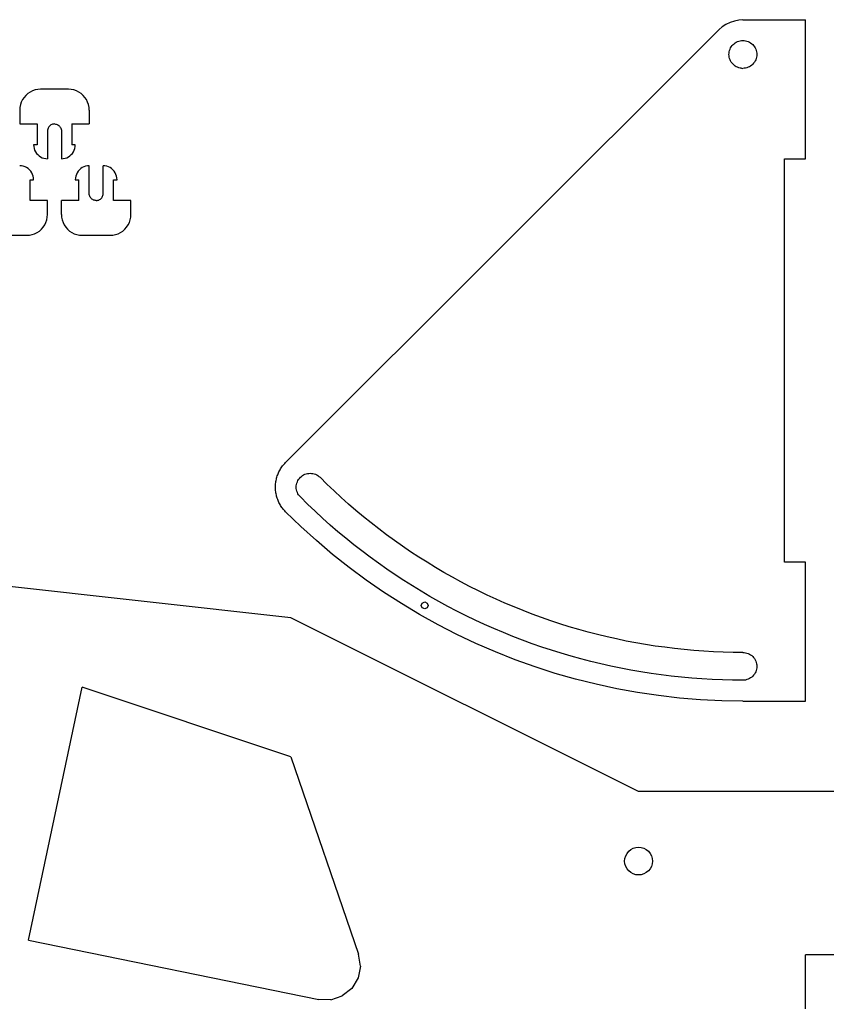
# Model space of a CAD drawing. Header units: metres. Extents: x -70 to 657, y -377 to 70.
# Tile 4 of 7: x 243 to 359, y -293 to -151. Entities that reach past the tile are written whole.
import ezdxf

# ---------------------------------------------------------------- set-up
doc = ezdxf.new("R2010")
doc.units = ezdxf.units.M

msp = doc.modelspace()

# ---------------------------------------------------------------- linework, layer by layer
for p, q in [((345.17, -151.41), (344.56, -151.71)), ((345.81, -151.19), (345.17, -151.41)), ((346.43, -151.05), (345.81, -151.19)), ((347, -151), (346.43, -151.05)), ((347, -151), (356, -151)), ((356, -171), (356, -151)), ((343.58, -152.41), (281.24, -214.69)), ((344.02, -152.05), (343.58, -152.41)), ((344.56, -151.71), (344.02, -152.05)), ((345.73, -154.45), (345.89, -154.34)), ((345.89, -154.34), (346.06, -154.24)), ((346.06, -154.24), (346.23, -154.15)), ((346.23, -154.15), (346.42, -154.09)), ((346.42, -154.09), (346.61, -154.04)), ((346.61, -154.04), (346.8, -154.01)), ((346.8, -154.01), (347, -154)), ((347, -154), (347.2, -154.01)), ((347.2, -154.01), (347.39, -154.04)), ((347.39, -154.04), (347.58, -154.09)), ((347.58, -154.09), (347.77, -154.15)), ((347.77, -154.15), (347.94, -154.24)), ((347.94, -154.24), (348.11, -154.34)), ((348.11, -154.34), (348.27, -154.45)), ((345.01, -155.8), (345.04, -155.61)), ((345.04, -155.61), (345.09, -155.42)), ((345.09, -155.42), (345.15, -155.23)), ((345.15, -155.23), (345.24, -155.06)), ((345.24, -155.06), (345.34, -154.89)), ((345.34, -154.89), (345.45, -154.73)), ((345.45, -154.73), (345.59, -154.59)), ((345.59, -154.59), (345.73, -154.45)), ((348.27, -154.45), (348.41, -154.59)), ((348.41, -154.59), (348.55, -154.73)), ((348.55, -154.73), (348.66, -154.89)), ((348.66, -154.89), (348.76, -155.06)), ((348.76, -155.06), (348.85, -155.23)), ((348.85, -155.23), (348.91, -155.42)), ((348.91, -155.42), (348.96, -155.61)), ((348.96, -155.61), (348.99, -155.8)), ((345, -156), (345.01, -155.8)), ((345.01, -156.2), (345, -156)), ((345.04, -156.39), (345.01, -156.2)), ((345.09, -156.58), (345.04, -156.39)), ((345.15, -156.77), (345.09, -156.58)), ((345.24, -156.94), (345.15, -156.77)), ((345.34, -157.11), (345.24, -156.94)), ((345.45, -157.27), (345.34, -157.11)), ((348.66, -157.11), (348.55, -157.27)), ((348.76, -156.94), (348.66, -157.11)), ((348.85, -156.77), (348.76, -156.94)), ((348.91, -156.58), (348.85, -156.77)), ((348.96, -156.39), (348.91, -156.58)), ((348.99, -156.2), (348.96, -156.39)), ((348.99, -155.8), (349, -156)), ((349, -156), (348.99, -156.2)), ((345.59, -157.41), (345.45, -157.27)), ((345.73, -157.55), (345.59, -157.41)), ((345.89, -157.66), (345.73, -157.55)), ((346.06, -157.76), (345.89, -157.66)), ((346.23, -157.85), (346.06, -157.76)), ((346.42, -157.91), (346.23, -157.85)), ((346.61, -157.96), (346.42, -157.91)), ((346.8, -157.99), (346.61, -157.96)), ((346.8, -157.99), (347, -158)), ((347.2, -157.99), (347, -158)), ((347.39, -157.96), (347.2, -157.99)), ((347.58, -157.91), (347.39, -157.96)), ((347.77, -157.85), (347.58, -157.91)), ((347.94, -157.76), (347.77, -157.85)), ((348.11, -157.66), (347.94, -157.76)), ((348.27, -157.55), (348.11, -157.66)), ((348.41, -157.41), (348.27, -157.55)), ((348.55, -157.27), (348.41, -157.41)), ((244.5, -161.4), (244.17, -161.62)), ((244.85, -161.23), (244.5, -161.4)), ((245.22, -161.1), (244.85, -161.23)), ((245.61, -161.03), (245.22, -161.1)), ((246, -161), (245.61, -161.03)), ((250, -161), (246, -161)), ((250.39, -161.03), (250, -161)), ((250.78, -161.1), (250.39, -161.03)), ((251.15, -161.23), (250.78, -161.1)), ((251.5, -161.4), (251.15, -161.23)), ((251.83, -161.62), (251.5, -161.4)), ((243.4, -162.5), (243.23, -162.85)), ((243.62, -162.17), (243.4, -162.5)), ((243.88, -161.88), (243.62, -162.17)), ((244.17, -161.62), (243.88, -161.88)), ((252.12, -161.88), (251.83, -161.62)), ((252.38, -162.17), (252.12, -161.88)), ((252.6, -162.5), (252.38, -162.17)), ((252.77, -162.85), (252.6, -162.5)), ((243.03, -163.61), (243, -164)), ((243, -164), (243, -166)), ((243.1, -163.22), (243.03, -163.61)), ((243.23, -162.85), (243.1, -163.22)), ((252.9, -163.22), (252.77, -162.85)), ((252.97, -163.61), (252.9, -163.22)), ((253, -164), (252.97, -163.61)), ((253, -164), (253, -166)), ((243, -166), (245.5, -166)), ((245.5, -166), (245.5, -169)), ((247.01, -166.87), (247, -167)), ((247, -167), (247, -171)), ((247.03, -166.74), (247.01, -166.87)), ((247.08, -166.62), (247.03, -166.74)), ((247.13, -166.5), (247.08, -166.62)), ((247.21, -166.39), (247.13, -166.5)), ((247.29, -166.29), (247.21, -166.39)), ((247.39, -166.21), (247.29, -166.29)), ((247.5, -166.13), (247.39, -166.21)), ((247.62, -166.08), (247.5, -166.13)), ((247.74, -166.03), (247.62, -166.08)), ((247.87, -166.01), (247.74, -166.03)), ((248, -166), (247.87, -166.01)), ((248, -166), (248.13, -166.01)), ((248.13, -166.01), (248.26, -166.03)), ((248.26, -166.03), (248.38, -166.08)), ((248.38, -166.08), (248.5, -166.13)), ((248.5, -166.13), (248.61, -166.21)), ((248.61, -166.21), (248.71, -166.29)), ((248.71, -166.29), (248.79, -166.39)), ((248.79, -166.39), (248.87, -166.5)), ((248.87, -166.5), (248.92, -166.62)), ((248.92, -166.62), (248.97, -166.74)), ((248.97, -166.74), (248.99, -166.87)), ((248.99, -166.87), (249, -167)), ((249, -167), (249, -171)), ((250.5, -166), (253, -166)), ((250.5, -166), (250.5, -169)), ((245.5, -169), (245, -169)), ((245, -169), (245.02, -169.26)), ((245.02, -169.26), (245.07, -169.52)), ((245.07, -169.52), (245.15, -169.77)), ((245.15, -169.77), (245.27, -170)), ((251, -169), (250.5, -169)), ((250.73, -170), (250.85, -169.77)), ((250.85, -169.77), (250.93, -169.52)), ((250.93, -169.52), (250.98, -169.26)), ((250.98, -169.26), (251, -169)), ((245.27, -170), (245.41, -170.22)), ((245.41, -170.22), (245.59, -170.41)), ((245.59, -170.41), (245.78, -170.59)), ((245.78, -170.59), (246, -170.73)), ((246, -170.73), (246.23, -170.85)), ((246.23, -170.85), (246.48, -170.93)), ((246.48, -170.93), (246.74, -170.98)), ((246.74, -170.98), (247, -171)), ((249, -171), (249.26, -170.98)), ((249.26, -170.98), (249.52, -170.93)), ((249.52, -170.93), (249.77, -170.85)), ((249.77, -170.85), (250, -170.73)), ((250, -170.73), (250.22, -170.59)), ((250.22, -170.59), (250.41, -170.41)), ((250.41, -170.41), (250.59, -170.22)), ((250.59, -170.22), (250.73, -170)), ((353, -171), (356, -171)), ((353, -229), (353, -171)), ((243.26, -172.02), (243, -172.01)), ((243.52, -172.08), (243.26, -172.02)), ((243.77, -172.16), (243.52, -172.08)), ((244, -172.28), (243.77, -172.16)), ((244.22, -172.42), (244, -172.28)), ((244.41, -172.59), (244.22, -172.42)), ((244.59, -172.79), (244.41, -172.59)), ((251.59, -172.59), (251.41, -172.79)), ((251.78, -172.42), (251.59, -172.59)), ((252, -172.28), (251.78, -172.42)), ((252.23, -172.16), (252, -172.28)), ((252.48, -172.08), (252.23, -172.16)), ((252.74, -172.02), (252.48, -172.08)), ((253, -172.01), (252.74, -172.02)), ((253, -176.01), (253, -172.01)), ((255.26, -172.02), (255, -172.01)), ((255, -176.01), (255, -172.01)), ((255.52, -172.08), (255.26, -172.02)), ((255.77, -172.16), (255.52, -172.08)), ((256, -172.28), (255.77, -172.16)), ((256.22, -172.42), (256, -172.28)), ((256.41, -172.59), (256.22, -172.42)), ((256.59, -172.79), (256.41, -172.59)), ((244.5, -174.01), (245, -174.01)), ((244.5, -177.01), (244.5, -174.01)), ((244.73, -173.01), (244.59, -172.79)), ((244.85, -173.24), (244.73, -173.01)), ((244.93, -173.49), (244.85, -173.24)), ((244.98, -173.75), (244.93, -173.49)), ((245, -174.01), (244.98, -173.75)), ((251.02, -173.75), (251, -174.01)), ((251, -174.01), (251.5, -174.01)), ((251.07, -173.49), (251.02, -173.75)), ((251.15, -173.24), (251.07, -173.49)), ((251.27, -173.01), (251.15, -173.24)), ((251.41, -172.79), (251.27, -173.01)), ((251.5, -177.01), (251.5, -174.01)), ((256.5, -174.01), (257, -174.01)), ((256.5, -177.01), (256.5, -174.01)), ((256.73, -173.01), (256.59, -172.79)), ((256.85, -173.24), (256.73, -173.01)), ((256.93, -173.49), (256.85, -173.24)), ((256.98, -173.75), (256.93, -173.49)), ((257, -174.01), (256.98, -173.75)), ((253.01, -176.14), (253, -176.01)), ((253.03, -176.27), (253.01, -176.14)), ((253.08, -176.39), (253.03, -176.27)), ((253.13, -176.51), (253.08, -176.39)), ((253.21, -176.62), (253.13, -176.51)), ((253.29, -176.71), (253.21, -176.62)), ((253.39, -176.8), (253.29, -176.71)), ((253.5, -176.87), (253.39, -176.8)), ((253.62, -176.93), (253.5, -176.87)), ((253.74, -176.97), (253.62, -176.93)), ((253.87, -177), (253.74, -176.97)), ((254.13, -177), (254.26, -176.97)), ((254.26, -176.97), (254.38, -176.93)), ((254.38, -176.93), (254.5, -176.87)), ((254.5, -176.87), (254.61, -176.8)), ((254.61, -176.8), (254.71, -176.71)), ((254.71, -176.71), (254.79, -176.62)), ((254.79, -176.62), (254.87, -176.51)), ((254.87, -176.51), (254.92, -176.39)), ((254.92, -176.39), (254.97, -176.27)), ((254.97, -176.27), (254.99, -176.14)), ((254.99, -176.14), (255, -176.01)), ((247, -177.01), (244.5, -177.01)), ((247, -179.01), (247, -177.01)), ((251.5, -177.01), (249, -177.01)), ((249, -179.01), (249, -177.01)), ((254, -177.01), (253.87, -177)), ((254, -177.01), (254.13, -177)), ((259, -177.01), (256.5, -177.01)), ((259, -179.01), (259, -177.01)), ((246.77, -180.16), (246.9, -179.78)), ((246.9, -179.78), (246.97, -179.4)), ((246.97, -179.4), (247, -179.01)), ((249, -179.01), (249.03, -179.4)), ((249.03, -179.4), (249.1, -179.78)), ((249.1, -179.78), (249.23, -180.16)), ((258.77, -180.16), (258.9, -179.78)), ((258.9, -179.78), (258.97, -179.4)), ((258.97, -179.4), (259, -179.01)), ((245.83, -181.39), (246.12, -181.13)), ((246.12, -181.13), (246.38, -180.83)), ((246.38, -180.83), (246.6, -180.51)), ((246.6, -180.51), (246.77, -180.16)), ((249.23, -180.16), (249.4, -180.51)), ((249.4, -180.51), (249.62, -180.83)), ((249.62, -180.83), (249.88, -181.13)), ((249.88, -181.13), (250.17, -181.39)), ((257.83, -181.39), (258.12, -181.13)), ((258.12, -181.13), (258.38, -180.83)), ((258.38, -180.83), (258.6, -180.51)), ((258.6, -180.51), (258.77, -180.16)), ((240, -182.01), (244, -182.01)), ((244, -182.01), (244.39, -181.98)), ((244.39, -181.98), (244.78, -181.9)), ((244.78, -181.9), (245.15, -181.78)), ((245.15, -181.78), (245.5, -181.61)), ((245.5, -181.61), (245.83, -181.39)), ((250.17, -181.39), (250.5, -181.61)), ((250.5, -181.61), (250.85, -181.78)), ((250.85, -181.78), (251.22, -181.9)), ((251.22, -181.9), (251.61, -181.98)), ((251.61, -181.98), (252, -182.01)), ((252, -182.01), (256, -182.01)), ((256, -182.01), (256.39, -181.98)), ((256.39, -181.98), (256.78, -181.9)), ((256.78, -181.9), (257.15, -181.78)), ((257.15, -181.78), (257.5, -181.61)), ((257.5, -181.61), (257.83, -181.39)), ((280.71, -215.31), (280.81, -215.18)), ((280.81, -215.18), (280.91, -215.05)), ((280.91, -215.05), (281.02, -214.93)), ((281.02, -214.93), (281.13, -214.81)), ((281.13, -214.81), (281.24, -214.69)), ((279.99, -216.77), (280.04, -216.62)), ((280.04, -216.62), (280.1, -216.46)), ((280.1, -216.46), (280.16, -216.31)), ((280.16, -216.31), (280.22, -216.16)), ((280.22, -216.16), (280.29, -216.01)), ((280.29, -216.01), (280.36, -215.87)), ((280.36, -215.87), (280.44, -215.73)), ((280.44, -215.73), (280.53, -215.59)), ((280.53, -215.59), (280.62, -215.45)), ((280.62, -215.45), (280.71, -215.31)), ((283.51, -216.68), (283.66, -216.56)), ((283.66, -216.56), (283.83, -216.46)), ((283.83, -216.46), (284.01, -216.38)), ((284.01, -216.38), (284.19, -216.31)), ((284.19, -216.31), (284.38, -216.26)), ((284.38, -216.26), (284.58, -216.24)), ((284.58, -216.24), (284.77, -216.23)), ((284.77, -216.23), (284.97, -216.24)), ((284.97, -216.24), (285.16, -216.26)), ((285.16, -216.26), (285.36, -216.31)), ((285.36, -216.31), (285.54, -216.38)), ((285.54, -216.38), (285.72, -216.46)), ((285.72, -216.46), (285.89, -216.56)), ((285.89, -216.56), (286.04, -216.68)), ((279.78, -218.06), (279.79, -217.9)), ((279.79, -217.9), (279.8, -217.74)), ((279.8, -217.74), (279.82, -217.57)), ((279.82, -217.57), (279.84, -217.41)), ((279.84, -217.41), (279.87, -217.25)), ((279.87, -217.25), (279.91, -217.09)), ((279.91, -217.09), (279.94, -216.93)), ((279.94, -216.93), (279.99, -216.77)), ((282.77, -218.23), (282.78, -218.03)), ((282.78, -218.03), (282.81, -217.84)), ((282.81, -217.84), (282.86, -217.64)), ((282.86, -217.64), (282.93, -217.46)), ((282.93, -217.46), (283.01, -217.28)), ((283.01, -217.28), (283.11, -217.11)), ((283.11, -217.11), (283.23, -216.96)), ((283.23, -216.96), (283.36, -216.81)), ((283.36, -216.81), (283.51, -216.68)), ((286.04, -216.68), (286.19, -216.81)), ((287.19, -217.8), (286.19, -216.81)), ((288.21, -218.77), (287.19, -217.8)), ((279.77, -218.23), (279.78, -218.06)), ((279.78, -218.39), (279.77, -218.23)), ((279.79, -218.55), (279.78, -218.39)), ((279.8, -218.72), (279.79, -218.55)), ((279.82, -218.88), (279.8, -218.72)), ((279.84, -219.04), (279.82, -218.88)), ((279.87, -219.2), (279.84, -219.04)), ((279.91, -219.36), (279.87, -219.2)), ((279.94, -219.52), (279.91, -219.36)), ((282.78, -218.42), (282.77, -218.23)), ((282.81, -218.62), (282.78, -218.42)), ((282.86, -218.81), (282.81, -218.62)), ((282.93, -218.99), (282.86, -218.81)), ((283.01, -219.17), (282.93, -218.99)), ((283.11, -219.34), (283.01, -219.17)), ((283.23, -219.49), (283.11, -219.34)), ((289.25, -219.72), (288.21, -218.77)), ((279.99, -219.68), (279.94, -219.52)), ((280.04, -219.83), (279.99, -219.68)), ((280.1, -219.99), (280.04, -219.83)), ((280.16, -220.14), (280.1, -219.99)), ((280.22, -220.29), (280.16, -220.14)), ((280.29, -220.44), (280.22, -220.29)), ((280.36, -220.58), (280.29, -220.44)), ((280.44, -220.73), (280.36, -220.58)), ((280.53, -220.87), (280.44, -220.73)), ((280.62, -221), (280.53, -220.87)), ((283.36, -219.64), (283.23, -219.49)), ((284.41, -220.67), (283.36, -219.64)), ((285.48, -221.69), (284.41, -220.67)), ((290.3, -220.66), (289.25, -219.72)), ((291.36, -221.58), (290.3, -220.66)), ((280.71, -221.14), (280.62, -221)), ((280.81, -221.27), (280.71, -221.14)), ((280.91, -221.4), (280.81, -221.27)), ((281.02, -221.52), (280.91, -221.4)), ((281.13, -221.64), (281.02, -221.52)), ((281.24, -221.76), (281.13, -221.64)), ((283.43, -223.88), (281.24, -221.76)), ((286.56, -222.69), (285.48, -221.69)), ((292.44, -222.48), (291.36, -221.58)), ((287.66, -223.67), (286.56, -222.69)), ((288.77, -224.63), (287.66, -223.67)), ((293.54, -223.36), (292.44, -222.48)), ((294.65, -224.23), (293.54, -223.36)), ((285.68, -225.92), (283.43, -223.88)), ((289.9, -225.57), (288.77, -224.63)), ((295.77, -225.08), (294.65, -224.23)), ((296.91, -225.9), (295.77, -225.08)), ((288, -227.89), (285.68, -225.92)), ((291.05, -226.5), (289.9, -225.57)), ((292.21, -227.4), (291.05, -226.5)), ((298.06, -226.72), (296.91, -225.9)), ((290.39, -229.78), (288, -227.89)), ((293.39, -228.29), (292.21, -227.4)), ((299.22, -227.51), (298.06, -226.72)), ((300.4, -228.28), (299.22, -227.51)), ((294.58, -229.16), (293.39, -228.29)), ((295.78, -230), (294.58, -229.16)), ((301.59, -229.03), (300.4, -228.28)), ((302.79, -229.76), (301.59, -229.03)), ((356, -229), (353, -229)), ((356, -249), (356, -229)), ((292.83, -231.59), (290.39, -229.78)), ((297, -230.83), (295.78, -230)), ((304, -230.48), (302.79, -229.76)), ((305.22, -231.17), (304, -230.48)), ((282, -237), (237, -232)), ((295.33, -233.33), (292.83, -231.59)), ((298.23, -231.64), (297, -230.83)), ((299.47, -232.43), (298.23, -231.64)), ((306.46, -231.85), (305.22, -231.17)), ((307.71, -232.5), (306.46, -231.85)), ((297.89, -234.98), (295.33, -233.33)), ((300.73, -233.2), (299.47, -232.43)), ((302, -233.94), (300.73, -233.2)), ((308.96, -233.13), (307.71, -232.5)), ((310.23, -233.74), (308.96, -233.13)), ((300.5, -236.54), (297.89, -234.98)), ((300.75, -235.24), (300.9, -234.89)), ((300.9, -234.89), (301.25, -234.74)), ((301.25, -234.74), (301.6, -234.89)), ((301.6, -234.89), (301.75, -235.24)), ((303.28, -234.67), (302, -233.94)), ((304.57, -235.37), (303.28, -234.67)), ((311.51, -234.33), (310.23, -233.74)), ((312.79, -234.9), (311.51, -234.33)), ((314.09, -235.45), (312.79, -234.9)), ((300.9, -235.59), (300.75, -235.24)), ((301.25, -235.74), (300.9, -235.59)), ((301.6, -235.59), (301.25, -235.74)), ((301.75, -235.24), (301.6, -235.59)), ((305.88, -236.06), (304.57, -235.37)), ((307.19, -236.72), (305.88, -236.06)), ((315.39, -235.98), (314.09, -235.45)), ((316.71, -236.49), (315.39, -235.98)), ((332, -262), (282, -237)), ((303.16, -238.02), (300.5, -236.54)), ((308.52, -237.36), (307.19, -236.72)), ((309.86, -237.98), (308.52, -237.36)), ((318.03, -236.97), (316.71, -236.49)), ((319.36, -237.44), (318.03, -236.97)), ((320.69, -237.88), (319.36, -237.44)), ((322.04, -238.3), (320.69, -237.88)), ((305.87, -239.41), (303.16, -238.02)), ((311.2, -238.57), (309.86, -237.98)), ((312.56, -239.15), (311.2, -238.57)), ((313.92, -239.7), (312.56, -239.15)), ((323.39, -238.69), (322.04, -238.3)), ((324.74, -239.07), (323.39, -238.69)), ((326.1, -239.42), (324.74, -239.07)), ((308.62, -240.71), (305.87, -239.41)), ((311.41, -241.92), (308.62, -240.71)), ((315.3, -240.23), (313.92, -239.7)), ((316.68, -240.74), (315.3, -240.23)), ((327.47, -239.75), (326.1, -239.42)), ((328.84, -240.06), (327.47, -239.75)), ((330.22, -240.35), (328.84, -240.06)), ((331.6, -240.61), (330.22, -240.35)), ((332.99, -240.85), (331.6, -240.61)), ((314.24, -243.04), (311.41, -241.92)), ((318.07, -241.22), (316.68, -240.74)), ((319.47, -241.69), (318.07, -241.22)), ((320.87, -242.12), (319.47, -241.69)), ((322.29, -242.54), (320.87, -242.12)), ((334.38, -241.07), (332.99, -240.85)), ((335.77, -241.26), (334.38, -241.07)), ((337.17, -241.44), (335.77, -241.26)), ((338.57, -241.59), (337.17, -241.44)), ((339.97, -241.71), (338.57, -241.59)), ((341.38, -241.82), (339.97, -241.71)), ((342.78, -241.9), (341.38, -241.82)), ((344.19, -241.95), (342.78, -241.9)), ((345.59, -241.99), (344.19, -241.95)), ((347, -242), (345.59, -241.99)), ((347, -242), (347.2, -242.01)), ((347.2, -242.01), (347.39, -242.04)), ((347.39, -242.04), (347.58, -242.09)), ((347.58, -242.09), (347.77, -242.15)), ((317.11, -244.06), (314.24, -243.04)), ((323.71, -242.93), (322.29, -242.54)), ((325.13, -243.3), (323.71, -242.93)), ((326.56, -243.65), (325.13, -243.3)), ((347.77, -242.15), (347.94, -242.24)), ((347.94, -242.24), (348.11, -242.34)), ((348.11, -242.34), (348.27, -242.45)), ((348.27, -242.45), (348.41, -242.59)), ((348.41, -242.59), (348.55, -242.73)), ((348.55, -242.73), (348.66, -242.89)), ((348.66, -242.89), (348.76, -243.06)), ((348.76, -243.06), (348.85, -243.23)), ((348.85, -243.23), (348.91, -243.42)), ((348.91, -243.42), (348.96, -243.61)), ((320, -245), (317.11, -244.06)), ((328, -243.97), (326.56, -243.65)), ((329.44, -244.27), (328, -243.97)), ((330.89, -244.55), (329.44, -244.27)), ((332.34, -244.8), (330.89, -244.55)), ((333.79, -245.03), (332.34, -244.8)), ((348.76, -244.94), (348.66, -245.11)), ((348.85, -244.77), (348.76, -244.94)), ((348.91, -244.58), (348.85, -244.77)), ((348.96, -244.39), (348.91, -244.58)), ((348.96, -243.61), (348.99, -243.8)), ((348.99, -244.2), (348.96, -244.39)), ((348.99, -243.8), (349, -244)), ((349, -244), (348.99, -244.2)), ((322.93, -245.83), (320, -245)), ((325.88, -246.57), (322.93, -245.83)), ((335.25, -245.23), (333.79, -245.03)), ((336.71, -245.41), (335.25, -245.23)), ((338.18, -245.57), (336.71, -245.41)), ((339.65, -245.7), (338.18, -245.57)), ((341.11, -245.81), (339.65, -245.7)), ((342.58, -245.89), (341.11, -245.81)), ((344.06, -245.95), (342.58, -245.89)), ((345.53, -245.99), (344.06, -245.95)), ((347, -246), (345.53, -245.99)), ((347.2, -245.99), (347, -246)), ((347.39, -245.96), (347.2, -245.99)), ((347.58, -245.91), (347.39, -245.96)), ((347.77, -245.85), (347.58, -245.91)), ((347.94, -245.76), (347.77, -245.85)), ((348.11, -245.66), (347.94, -245.76)), ((348.27, -245.55), (348.11, -245.66)), ((348.41, -245.41), (348.27, -245.55)), ((348.55, -245.27), (348.41, -245.41)), ((348.66, -245.11), (348.55, -245.27)), ((244.27, -283.38), (252, -247)), ((282, -257), (252, -247)), ((328.86, -247.21), (325.88, -246.57)), ((331.85, -247.76), (328.86, -247.21)), ((334.86, -248.2), (331.85, -247.76)), ((337.88, -248.55), (334.86, -248.2)), ((340.92, -248.8), (337.88, -248.55)), ((343.96, -248.95), (340.92, -248.8)), ((347, -249), (343.96, -248.95)), ((347, -249), (356, -249)), ((282, -257), (291.73, -285.38)), ((402, -262), (332, -262)), ((330.59, -270.59), (330.89, -270.34)), ((330.89, -270.34), (331.23, -270.15)), ((331.23, -270.15), (331.61, -270.04)), ((331.61, -270.04), (332, -270)), ((332, -270), (332.39, -270.04)), ((332.39, -270.04), (332.77, -270.15)), ((332.77, -270.15), (333.11, -270.34)), ((333.11, -270.34), (333.41, -270.59)), ((330, -272), (330.04, -271.61)), ((330.04, -271.61), (330.15, -271.23)), ((330.15, -271.23), (330.34, -270.89)), ((330.34, -270.89), (330.59, -270.59)), ((333.41, -270.59), (333.66, -270.89)), ((333.66, -270.89), (333.85, -271.23)), ((333.85, -271.23), (333.96, -271.61)), ((333.96, -271.61), (334, -272)), ((330.04, -272.39), (330, -272)), ((330.15, -272.77), (330.04, -272.39)), ((330.34, -273.11), (330.15, -272.77)), ((330.59, -273.41), (330.34, -273.11)), ((333.66, -273.11), (333.41, -273.41)), ((333.85, -272.77), (333.66, -273.11)), ((333.96, -272.39), (333.85, -272.77)), ((334, -272), (333.96, -272.39)), ((330.89, -273.66), (330.59, -273.41)), ((331.23, -273.85), (330.89, -273.66)), ((331.61, -273.96), (331.23, -273.85)), ((332, -274), (331.61, -273.96)), ((332.39, -273.96), (332, -274)), ((332.77, -273.85), (332.39, -273.96)), ((333.11, -273.66), (332.77, -273.85)), ((333.41, -273.41), (333.11, -273.66)), ((244.27, -283.38), (286, -291.9)), ((292, -287.1), (291.73, -285.38)), ((356, -293.25), (356, -285.5)), ((362, -285.5), (356, -285.5)), ((292, -287.1), (291.66, -288.81)), ((291.66, -288.81), (290.76, -290.3)), ((287.74, -291.94), (289.39, -291.39)), ((290.76, -290.3), (289.39, -291.39)), ((287.74, -291.94), (286, -291.9))]:
    msp.add_line(p, q)

doc.saveas('drawing.dxf')
